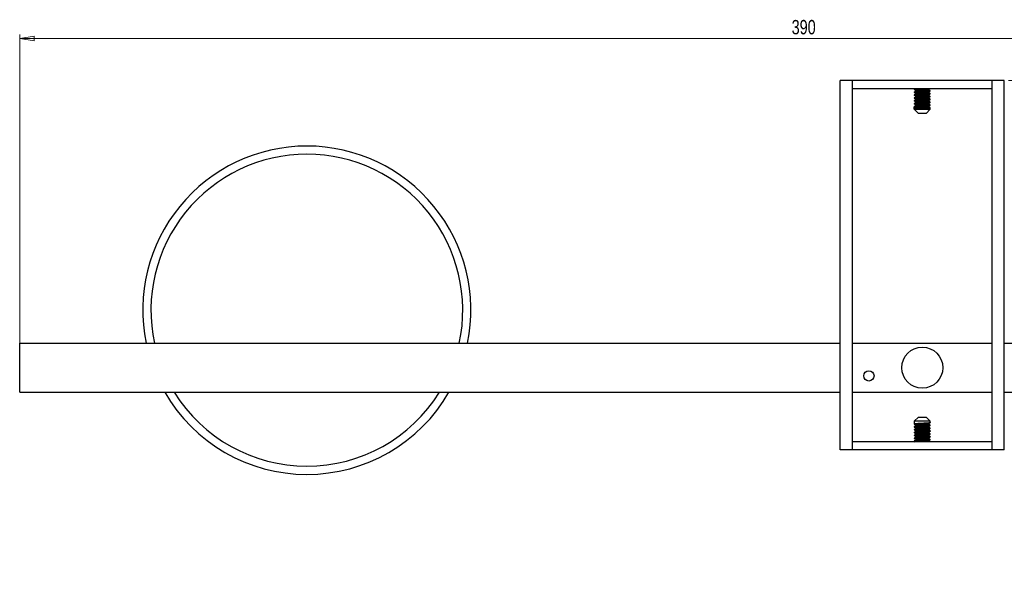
# Model space of a CAD drawing. Header units: millimetres. Extents: x 294 to 1094, y 402 to 731.
# Tile 7 of 13: x 489 to 729, y 592 to 731. Entities that reach past the tile are written whole.
import ezdxf

# ---------------------------------------------------------------- set-up
doc = ezdxf.new("R2010")
doc.units = ezdxf.units.MM
doc.styles.add('SLDTEXTSTYLE0', font='TXT', dxfattribs={"width": 0.75})
doc.dimstyles.new('SLDDIMSTYLE0', dxfattribs={"dimtxt": 3.5, "dimasz": 3.556, "dimexe": 0, "dimexo": 0.0625, "dimgap": 0.875, "dimtad": 1, "dimdec": 0, "dimrnd": 1e-09, "dimzin": 12, "dimdsep": 46, "dimtxsty": 'SLDTEXTSTYLE0', "dimblk1": 'CLOSED', "dimblk2": 'CLOSED', "dimsah": 1, "dimcen": 0.09, "dimadec": 0, "dimazin": 3, "dimtfac": 1, "dimtdec": 0, "dimtofl": 0, "dimtmove": 0, "dimatfit": 3, "dimldrblk": 'CLOSED', "dimfxl": 0, "dimfrac": 2, "dimtolj": 1, "dimtzin": 12, "dimarcsym": 0})
doc.dimstyles.new('SLDDIMSTYLE1', dxfattribs={"dimtxt": 3.5, "dimasz": 3.556, "dimexe": 0, "dimexo": 0.0625, "dimgap": 0.875, "dimtad": 1, "dimdec": 0, "dimrnd": 1e-09, "dimzin": 12, "dimdsep": 46, "dimtxsty": 'SLDTEXTSTYLE0', "dimblk1": 'CLOSED', "dimblk2": 'CLOSED', "dimsah": 1, "dimcen": 0.09, "dimadec": 0, "dimazin": 3, "dimtfac": 1, "dimtofl": 0, "dimtmove": 0, "dimatfit": 3, "dimldrblk": 'CLOSED', "dimfxl": 0, "dimfrac": 2, "dimtolj": 1, "dimtzin": 12, "dimarcsym": 0})

# ---------------------------------------------------------------- blocks, each defined once
blk = doc.blocks.new('_Closed')
at = {"color": 0, "linetype": 'ByBlock', "lineweight": -2}
for p, q in [((-1, 0.166667), (0, 0)), ((-1, 0.166667), (-1, -0.166667)), ((0, 0), (-1, -0.166667)), ((0, 0), (-1, 0))]:
    blk.add_line(p, q, dxfattribs=at)
blk = doc.blocks.new('_D_1')
at = {"color": 7, "linetype": 'Continuous', "lineweight": 0}
for p, q in [((729.68, 716.29), (889.68, 716.29)), ((888.68, 592.34), (888.68, 716.29)), ((809.68, 592.34), (889.68, 592.34))]:
    blk.add_line(p, q, dxfattribs=at)
at = {"color": 7, "linetype": 'Continuous', "lineweight": 18, "xscale": 3.556, "yscale": 3.556}
for p, rotation in [((888.68, 716.29), 90.0000000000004), ((888.68, 592.34), 270.0000000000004)]:
    blk.add_blockref('_Closed', p, dxfattribs=dict(at, rotation=rotation))
at = {"color": 7, "linetype": 'Continuous', "lineweight": 18, "insert": (884.17, 667.11), "char_height": 3.5, "attachment_point": 1, "rotation": 90, "style": 'SLDTEXTSTYLE0'}
blk.add_mtext('124', dxfattribs=at)
blk = doc.blocks.new('_D_2')
at = {"color": 7, "linetype": 'Continuous', "lineweight": 0}
for p, q in [((488.68, 652.34), (488.68, 727.55)), ((878.68, 653.34), (878.68, 727.55)), ((488.68, 726.55), (878.68, 726.55))]:
    blk.add_line(p, q, dxfattribs=at)
at = {"color": 7, "linetype": 'Continuous', "lineweight": 18, "xscale": 3.556, "yscale": 3.556, "rotation": 180.0000000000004}
blk.add_blockref('_Closed', (488.68, 726.55, 13.77), dxfattribs=at)
at = {"color": 7, "linetype": 'Continuous', "lineweight": 18, "xscale": 3.556, "yscale": 3.556}
blk.add_blockref('_Closed', (878.68, 726.55, 13.77), dxfattribs=at)
at = {"color": 7, "linetype": 'Continuous', "lineweight": 18, "insert": (676.85, 731.06), "char_height": 3.5, "attachment_point": 1, "style": 'SLDTEXTSTYLE0'}
blk.add_mtext('390', dxfattribs=at)

msp = doc.modelspace()

# ---------------------------------------------------------------- linework, layer by layer
at = {"color": 7, "linetype": 'Continuous', "lineweight": 25}
for p, q in [((691.68, 716.29), (688.68, 716.29)), ((688.68, 626.29), (688.68, 716.29)), ((691.68, 714.29), (691.68, 716.29)), ((725.68, 716.29), (691.68, 716.29)), ((691.68, 626.29), (691.68, 716.29)), ((710.25, 716.29), (710.25, 716.33)), ((725.68, 714.29), (725.68, 716.29)), ((728.68, 716.29), (725.68, 716.29)), ((725.68, 626.29), (725.68, 716.29)), ((728.68, 626.29), (728.68, 716.29)), ((725.68, 714.29), (691.68, 714.29)), ((706.73, 714.19), (706.76, 714.2)), ((706.73, 714.19), (706.73, 714.1)), ((706.73, 713.49), (706.73, 713.4)), ((706.89, 714.29), (706.74, 714.2)), ((708.68, 714.28), (708.89, 714.29)), ((710.24, 714.22), (710.36, 714.29)), ((710.63, 713.75), (710.63, 713.84)), ((710.63, 713.05), (710.63, 713.14)), ((706.73, 712.79), (706.73, 712.7)), ((706.73, 712.09), (706.73, 712)), ((706.73, 711.39), (706.73, 711.3)), ((706.73, 710.69), (706.73, 710.6)), ((710.63, 712.35), (710.63, 712.44)), ((710.63, 711.65), (710.63, 711.74)), ((710.63, 710.95), (710.63, 711.04)), ((706.73, 709.99), (706.73, 709.9)), ((706.73, 709.9), (707.11, 709.68)), ((706.73, 709.29), (706.73, 709.9)), ((707.11, 709.51), (706.73, 709.29)), ((706.73, 709.29), (707.73, 708.29)), ((706.73, 709.29), (710.63, 709.29)), ((707.11, 709.68), (707.11, 709.51)), ((709.63, 708.29), (707.73, 708.29)), ((709.63, 708.29), (710.63, 709.29)), ((710.25, 709.86), (710.25, 710.03)), ((710.63, 710.25), (710.63, 710.34)), ((710.63, 709.29), (710.63, 709.64)), ((488.68, 640.34), (488.68, 652.34)), ((488.68, 652.34), (688.68, 652.34)), ((691.68, 652.34), (725.68, 652.34)), ((728.68, 652.34), (878.68, 652.34)), ((488.68, 640.34), (688.68, 640.34)), ((691.68, 640.34), (725.68, 640.34)), ((728.68, 640.34), (878.68, 640.34)), ((707.73, 634.29), (706.73, 633.29)), ((707.73, 634.29), (708.68, 634.29)), ((708.68, 634.29), (709.63, 634.29)), ((710.63, 633.29), (709.63, 634.29)), ((706.73, 633.29), (706.73, 632.68)), ((710.63, 633.29), (706.73, 633.29)), ((706.73, 632.68), (706.73, 632.59)), ((706.73, 631.98), (706.73, 631.89)), ((706.73, 631.28), (706.73, 631.19)), ((710.25, 632.55), (710.25, 632.71)), ((710.63, 632.94), (710.63, 633.29)), ((710.63, 632.24), (710.63, 632.33)), ((710.63, 631.54), (710.63, 631.63)), ((706.73, 630.58), (706.73, 630.49)), ((706.73, 629.88), (706.73, 629.79)), ((706.73, 629.18), (706.73, 629.09)), ((710.63, 630.84), (710.63, 630.93)), ((710.63, 630.14), (710.63, 630.23)), ((710.63, 629.44), (710.63, 629.53)), ((710.63, 628.74), (710.63, 628.83)), ((691.68, 626.29), (691.68, 628.29)), ((725.68, 628.29), (691.68, 628.29)), ((706.73, 628.48), (706.73, 628.39)), ((706.74, 628.38), (706.89, 628.29)), ((710.36, 628.29), (710.25, 628.35)), ((725.68, 626.29), (725.68, 628.29)), ((691.68, 626.29), (688.68, 626.29)), ((725.68, 626.29), (691.68, 626.29)), ((710.25, 626.25), (710.25, 626.29)), ((728.68, 626.29), (725.68, 626.29))]:
    msp.add_line(p, q, dxfattribs=at)
for centre, radius in [((708.68, 646.34), 5), ((695.68, 644.34), 1.25)]:
    msp.add_circle(centre, radius, dxfattribs=at)
for start, end in [(90, 191.537), (348.463, 90), (210, 330)]:
    msp.add_arc((558.68, 660.34), 40, start, end, dxfattribs=at)
at = {"color": 8, "linetype": 'Continuous', "lineweight": 25}
for start, end in [(90, 192.1532), (347.8468, 90), (211.7569, 328.2431)]:
    msp.add_arc((558.68, 660.34), 38, start, end, dxfattribs=at)
at = {"color": 7, "linetype": 'Continuous', "lineweight": 25}
for points, knots in [([(706.92, 714.05), (706.9, 714.06), (706.75, 714.07), (706.7, 714.1), (706.83, 714.14), (707.26, 714.19), (707.78, 714.22), (708.26, 714.25), (708.52, 714.27), (708.68, 714.28)], [0, 0, 0, 0, 0.019281, 0.214102, 0.408923, 0.608867, 0.800891, 0.873378, 1, 1, 1, 1]), ([(706.92, 713.35), (706.9, 713.36), (706.75, 713.37), (706.7, 713.4), (706.83, 713.44), (707.26, 713.49), (707.78, 713.52), (708.26, 713.55), (708.52, 713.57), (708.68, 713.58)], [0, 0, 0, 0, 0.019259, 0.214085, 0.40891, 0.608858, 0.800886, 0.873375, 1, 1, 1, 1]), ([(706.92, 712.65), (706.9, 712.66), (706.75, 712.67), (706.7, 712.7), (706.83, 712.74), (707.26, 712.79), (707.78, 712.82), (708.26, 712.85), (708.52, 712.87), (708.68, 712.88)], [0, 0, 0, 0, 0.019237, 0.214067, 0.408897, 0.608849, 0.800882, 0.873372, 1, 1, 1, 1]), ([(706.73, 713.49), (706.76, 713.5), (706.82, 713.53), (707.2, 713.57), (707.59, 713.6), (708.04, 713.63), (708.42, 713.65), (708.68, 713.66)], [0, 0, 0, 0, 0.247901, 0.50232, 0.626422, 0.747791, 1, 1, 1, 1]), ([(706.73, 712.79), (706.76, 712.8), (706.82, 712.83), (707.2, 712.87), (707.59, 712.9), (708.04, 712.93), (708.42, 712.95), (708.68, 712.96)], [0, 0, 0, 0, 0.247901, 0.50232, 0.626422, 0.747791, 1, 1, 1, 1]), ([(707.12, 713.72), (707.06, 713.69), (706.93, 713.61), (706.81, 713.54), (706.74, 713.5)], [0, 0, 0, 0, 0.499789, 1, 1, 1, 1]), ([(707.12, 713.02), (707.05, 712.98), (706.93, 712.91), (706.8, 712.84), (706.74, 712.8)], [0, 0, 0, 0, 0.4997283, 1, 1, 1, 1]), ([(706.9, 714.05), (706.96, 714.02), (707.09, 713.94), (707.2, 713.87), (707.26, 713.84)], [0, 0, 0, 0, 0.501353, 1, 1, 1, 1]), ([(706.9, 713.35), (706.96, 713.32), (707.08, 713.24), (707.2, 713.17), (707.26, 713.14)], [0, 0, 0, 0, 0.501084, 1, 1, 1, 1]), ([(707.11, 713.88), (707.11, 713.85), (707.11, 713.8), (707.11, 713.74), (707.11, 713.71)], [0, 0, 0, 0, 0.520181, 1, 1, 1, 1]), ([(707.11, 713.18), (707.11, 713.15), (707.11, 713.1), (707.11, 713.04), (707.11, 713.01)], [0, 0, 0, 0, 0.520132, 1, 1, 1, 1]), ([(707.13, 713.88), (707.13, 713.89), (707.11, 713.91), (707.29, 713.94), (707.64, 713.98), (708.13, 714.02), (708.68, 714.06), (709.23, 714.1), (709.71, 714.13), (710.06, 714.18), (710.23, 714.21), (710.23, 714.22), (710.23, 714.22)], [0, 0, 0, 0, 0.0535901, 0.1709295, 0.2884058, 0.4013807, 0.51877, 0.6361986, 0.7491725, 0.8666105, 0.9839901, 1, 1, 1, 1]), ([(707.13, 713.18), (707.12, 713.19), (707.1, 713.2), (707.27, 713.24), (707.61, 713.28), (708.08, 713.31), (708.63, 713.35), (709.18, 713.4), (709.68, 713.43), (710.04, 713.47), (710.23, 713.5), (710.22, 713.52), (710.22, 713.52)], [0, 0, 0, 0, 0.044466, 0.161435, 0.279126, 0.392116, 0.509142, 0.626793, 0.739767, 0.85685, 0.974459, 1, 1, 1, 1]), ([(707.12, 713.02), (707.12, 713.02), (707.11, 713.03), (707.28, 713.06), (707.61, 713.1), (708.09, 713.14), (708.63, 713.18), (709.18, 713.22), (709.68, 713.26), (710.04, 713.3), (710.24, 713.33), (710.23, 713.35), (710.23, 713.36)], [0, 0, 0, 0, 0.007402, 0.124224, 0.241768, 0.354616, 0.471495, 0.588999, 0.701831, 0.818766, 0.936228, 1, 1, 1, 1]), ([(707.13, 712.48), (707.12, 712.49), (707.1, 712.5), (707.25, 712.53), (707.57, 712.58), (708.04, 712.61), (708.59, 712.65), (709.14, 712.69), (709.64, 712.73), (710.02, 712.77), (710.22, 712.8), (710.22, 712.82), (710.22, 712.82)], [0, 0, 0, 0, 0.035406, 0.15196, 0.269819, 0.382912, 0.49953, 0.617356, 0.730418, 0.8471, 0.964892, 1, 1, 1, 1]), ([(707.13, 713.72), (707.13, 713.72), (707.13, 713.74), (707.3, 713.77), (707.64, 713.81), (708.13, 713.84), (708.68, 713.88), (709.23, 713.92), (709.71, 713.96), (710.06, 714), (710.25, 714.03), (710.23, 714.05), (710.23, 714.06)], [0, 0, 0, 0, 0.00837, 0.126475, 0.244717, 0.358429, 0.476584, 0.594778, 0.708489, 0.826693, 0.944837, 1, 1, 1, 1]), ([(708.68, 713.66), (708.84, 713.67), (709.1, 713.69), (709.58, 713.72), (710.1, 713.75), (710.51, 713.8), (710.68, 713.83), (710.61, 713.85), (710.59, 713.85)], [0, 0, 0, 0, 0.150902, 0.237289, 0.466135, 0.704418, 0.936597, 1, 1, 1, 1]), ([(708.68, 713.58), (708.94, 713.59), (709.32, 713.62), (709.77, 713.64), (710.16, 713.67), (710.54, 713.71), (710.6, 713.74), (710.63, 713.75)], [0, 0, 0, 0, 0.252209, 0.373578, 0.49768, 0.752099, 1, 1, 1, 1]), ([(708.68, 712.96), (708.84, 712.97), (709.1, 712.99), (709.58, 713.02), (710.1, 713.05), (710.51, 713.1), (710.68, 713.13), (710.61, 713.15), (710.59, 713.15)], [0, 0, 0, 0, 0.151429, 0.238118, 0.467763, 0.706878, 0.939868, 1, 1, 1, 1]), ([(708.68, 712.88), (708.94, 712.89), (709.32, 712.92), (709.77, 712.94), (710.16, 712.97), (710.54, 713.01), (710.6, 713.04), (710.63, 713.05)], [0, 0, 0, 0, 0.252209, 0.373578, 0.49768, 0.752099, 1, 1, 1, 1]), ([(710.24, 713.52), (710.3, 713.56), (710.43, 713.63), (710.56, 713.71), (710.62, 713.74)], [0, 0, 0, 0, 0.497641, 1, 1, 1, 1]), ([(710.24, 712.82), (710.3, 712.86), (710.43, 712.93), (710.56, 713.01), (710.62, 713.04)], [0, 0, 0, 0, 0.498076, 1, 1, 1, 1]), ([(710.25, 714.06), (710.25, 714.09), (710.25, 714.14), (710.25, 714.2), (710.25, 714.23)], [0, 0, 0, 0, 0.51454, 1, 1, 1, 1]), ([(710.62, 713.85), (710.56, 713.89), (710.43, 713.96), (710.31, 714.03), (710.25, 714.06)], [0, 0, 0, 0, 0.516556, 1, 1, 1, 1]), ([(710.25, 713.36), (710.25, 713.39), (710.25, 713.44), (710.25, 713.5), (710.25, 713.53)], [0, 0, 0, 0, 0.515045, 1, 1, 1, 1]), ([(710.62, 713.15), (710.56, 713.19), (710.43, 713.26), (710.31, 713.33), (710.25, 713.36)], [0, 0, 0, 0, 0.516105, 1, 1, 1, 1]), ([(710.25, 712.66), (710.25, 712.69), (710.25, 712.74), (710.25, 712.8), (710.25, 712.83)], [0, 0, 0, 0, 0.515553, 1, 1, 1, 1]), ([(706.92, 711.95), (706.9, 711.96), (706.75, 711.97), (706.7, 712), (706.83, 712.04), (707.26, 712.09), (707.78, 712.12), (708.26, 712.15), (708.52, 712.17), (708.68, 712.18)], [0, 0, 0, 0, 0.019215, 0.214049, 0.408884, 0.60884, 0.800877, 0.873369, 1, 1, 1, 1]), ([(706.92, 711.25), (706.9, 711.26), (706.75, 711.27), (706.7, 711.3), (706.83, 711.34), (707.26, 711.39), (707.78, 711.42), (708.26, 711.45), (708.52, 711.47), (708.68, 711.48)], [0, 0, 0, 0, 0.019193, 0.214032, 0.408871, 0.608832, 0.800873, 0.873367, 1, 1, 1, 1]), ([(706.92, 710.55), (706.9, 710.56), (706.75, 710.57), (706.7, 710.6), (706.83, 710.64), (707.26, 710.69), (707.78, 710.72), (708.26, 710.75), (708.52, 710.77), (708.68, 710.78)], [0, 0, 0, 0, 0.0191715, 0.2140144, 0.4088573, 0.6088229, 0.8008684, 0.8733638, 1, 1, 1, 1]), ([(706.73, 712.09), (706.76, 712.1), (706.82, 712.13), (707.2, 712.17), (707.59, 712.2), (708.04, 712.23), (708.42, 712.25), (708.68, 712.26)], [0, 0, 0, 0, 0.247901, 0.50232, 0.626422, 0.747791, 1, 1, 1, 1]), ([(706.73, 711.39), (706.76, 711.4), (706.82, 711.43), (707.2, 711.47), (707.59, 711.5), (708.04, 711.53), (708.42, 711.55), (708.68, 711.56)], [0, 0, 0, 0, 0.247901, 0.50232, 0.626422, 0.747791, 1, 1, 1, 1]), ([(706.73, 710.69), (706.76, 710.7), (706.82, 710.73), (707.2, 710.77), (707.59, 710.8), (708.04, 710.83), (708.42, 710.85), (708.68, 710.86)], [0, 0, 0, 0, 0.247901, 0.50232, 0.626422, 0.747791, 1, 1, 1, 1]), ([(707.12, 712.32), (707.05, 712.28), (706.93, 712.21), (706.8, 712.14), (706.74, 712.1)], [0, 0, 0, 0, 0.49983, 1, 1, 1, 1]), ([(707.12, 711.62), (707.06, 711.59), (706.93, 711.51), (706.8, 711.44), (706.74, 711.4)], [0, 0, 0, 0, 0.499773, 1, 1, 1, 1]), ([(707.12, 710.92), (707.05, 710.88), (706.93, 710.81), (706.8, 710.73), (706.74, 710.7)], [0, 0, 0, 0, 0.499736, 1, 1, 1, 1]), ([(706.9, 712.65), (706.96, 712.62), (707.08, 712.54), (707.2, 712.47), (707.26, 712.44)], [0, 0, 0, 0, 0.500818, 1, 1, 1, 1]), ([(706.9, 711.95), (706.96, 711.92), (707.08, 711.84), (707.2, 711.77), (707.26, 711.74)], [0, 0, 0, 0, 0.500554, 1, 1, 1, 1]), ([(706.9, 711.25), (706.96, 711.22), (707.08, 711.14), (707.2, 711.07), (707.26, 711.04)], [0, 0, 0, 0, 0.500294, 1, 1, 1, 1]), ([(706.9, 710.55), (706.96, 710.52), (707.08, 710.45), (707.2, 710.37), (707.26, 710.34)], [0, 0, 0, 0, 0.5000355, 1, 1, 1, 1]), ([(707.11, 710.38), (707.11, 710.38), (707.08, 710.4), (707.2, 710.42), (707.48, 710.47), (707.92, 710.5), (708.45, 710.54), (709.01, 710.58), (709.53, 710.62), (709.94, 710.66), (710.19, 710.69), (710.21, 710.71), (710.22, 710.72)], [0, 0, 0, 0, 0.008707, 0.123743, 0.241807, 0.355719, 0.470841, 0.588895, 0.702733, 0.817939, 0.935983, 1, 1, 1, 1]), ([(707.12, 711.08), (707.12, 711.08), (707.09, 711.1), (707.22, 711.13), (707.51, 711.17), (707.96, 711.21), (708.5, 711.24), (709.06, 711.29), (709.57, 711.32), (709.97, 711.36), (710.2, 711.4), (710.21, 711.42), (710.22, 711.42)], [0, 0, 0, 0, 0.017517, 0.133104, 0.251151, 0.364707, 0.480373, 0.598403, 0.711898, 0.827642, 0.945654, 1, 1, 1, 1]), ([(707.11, 712.48), (707.11, 712.45), (707.11, 712.4), (707.11, 712.34), (707.11, 712.31)], [0, 0, 0, 0, 0.519572, 1, 1, 1, 1]), ([(707.12, 711.78), (707.12, 711.79), (707.09, 711.8), (707.23, 711.83), (707.54, 711.87), (708, 711.91), (708.54, 711.95), (709.1, 711.99), (709.61, 712.03), (709.99, 712.07), (710.21, 712.1), (710.22, 712.12), (710.22, 712.12)], [0, 0, 0, 0, 0.02642, 0.142513, 0.260491, 0.373773, 0.489938, 0.607891, 0.721128, 0.837363, 0.95529, 1, 1, 1, 1]), ([(707.11, 711.78), (707.11, 711.75), (707.11, 711.7), (707.11, 711.64), (707.11, 711.61)], [0, 0, 0, 0, 0.518865, 1, 1, 1, 1]), ([(707.11, 711.08), (707.11, 711.05), (707.11, 711), (707.11, 710.94), (707.11, 710.91)], [0, 0, 0, 0, 0.518452, 1, 1, 1, 1]), ([(707.12, 712.32), (707.16, 712.33), (707.23, 712.36), (707.58, 712.4), (708.04, 712.44), (708.59, 712.48), (709.14, 712.52), (709.64, 712.55), (710.02, 712.59), (710.23, 712.63), (710.23, 712.65), (710.23, 712.66)], [0, 0, 0, 0, 0.11595, 0.233536, 0.346368, 0.462717, 0.580272, 0.693073, 0.809485, 0.927006, 1, 1, 1, 1]), ([(707.13, 711.62), (707.16, 711.63), (707.23, 711.66), (707.55, 711.7), (708, 711.73), (708.54, 711.77), (709.1, 711.81), (709.61, 711.85), (710, 711.89), (710.22, 711.93), (710.23, 711.95), (710.23, 711.96)], [0, 0, 0, 0, 0.102697, 0.220943, 0.334482, 0.450911, 0.569132, 0.682626, 0.799125, 0.91732, 1, 1, 1, 1]), ([(707.13, 710.92), (707.15, 710.93), (707.21, 710.95), (707.52, 710.99), (707.96, 711.03), (708.5, 711.07), (709.06, 711.11), (709.57, 711.15), (709.97, 711.19), (710.22, 711.23), (710.23, 711.25), (710.24, 711.26)], [0, 0, 0, 0, 0.101205, 0.218524, 0.331378, 0.44633, 0.563632, 0.676426, 0.791455, 0.908739, 1, 1, 1, 1]), ([(707.14, 710.22), (707.16, 710.23), (707.2, 710.25), (707.49, 710.29), (707.92, 710.33), (708.45, 710.37), (709.01, 710.41), (709.53, 710.45), (709.95, 710.48), (710.2, 710.53), (710.29, 710.55), (710.24, 710.57), (710.23, 710.57)], [0, 0, 0, 0, 0.083522, 0.198236, 0.308916, 0.420772, 0.535477, 0.646084, 0.758021, 0.872717, 0.983254, 1, 1, 1, 1]), ([(708.68, 712.26), (708.84, 712.27), (709.1, 712.29), (709.58, 712.32), (710.1, 712.35), (710.51, 712.4), (710.68, 712.43), (710.61, 712.45), (710.6, 712.45)], [0, 0, 0, 0, 0.153395, 0.241209, 0.473835, 0.716054, 0.952068, 1, 1, 1, 1]), ([(708.68, 712.18), (708.94, 712.19), (709.32, 712.22), (709.77, 712.24), (710.16, 712.27), (710.54, 712.31), (710.6, 712.34), (710.63, 712.35)], [0, 0, 0, 0, 0.252209, 0.373578, 0.49768, 0.752099, 1, 1, 1, 1]), ([(708.68, 711.56), (708.84, 711.57), (709.1, 711.59), (709.58, 711.62), (710.1, 711.65), (710.51, 711.7), (710.68, 711.73), (710.6, 711.75), (710.59, 711.75)], [0, 0, 0, 0, 0.150142, 0.236093, 0.463785, 0.700868, 0.931876, 1, 1, 1, 1]), ([(708.68, 711.48), (708.94, 711.49), (709.32, 711.52), (709.77, 711.54), (710.16, 711.57), (710.54, 711.61), (710.6, 711.64), (710.63, 711.65)], [0, 0, 0, 0, 0.252209, 0.373578, 0.49768, 0.752099, 1, 1, 1, 1]), ([(708.68, 710.86), (708.84, 710.87), (709.1, 710.89), (709.58, 710.92), (710.1, 710.95), (710.51, 711), (710.68, 711.03), (710.61, 711.05), (710.59, 711.05)], [0, 0, 0, 0, 0.151818, 0.23873, 0.468964, 0.708693, 0.942281, 1, 1, 1, 1]), ([(708.68, 710.78), (708.94, 710.79), (709.32, 710.82), (709.77, 710.84), (710.16, 710.87), (710.54, 710.91), (710.6, 710.94), (710.63, 710.95)], [0, 0, 0, 0, 0.252209, 0.373578, 0.49768, 0.752099, 1, 1, 1, 1]), ([(710.24, 712.12), (710.3, 712.16), (710.43, 712.23), (710.56, 712.31), (710.62, 712.34)], [0, 0, 0, 0, 0.498508, 1, 1, 1, 1]), ([(710.24, 711.42), (710.3, 711.46), (710.43, 711.53), (710.56, 711.61), (710.62, 711.64)], [0, 0, 0, 0, 0.498939, 1, 1, 1, 1]), ([(710.24, 710.72), (710.3, 710.76), (710.43, 710.83), (710.56, 710.91), (710.62, 710.94)], [0, 0, 0, 0, 0.4993664, 1, 1, 1, 1]), ([(710.62, 712.45), (710.56, 712.48), (710.44, 712.56), (710.31, 712.63), (710.25, 712.66)], [0, 0, 0, 0, 0.511048, 1, 1, 1, 1]), ([(710.25, 711.96), (710.25, 711.99), (710.25, 712.04), (710.25, 712.1), (710.25, 712.13)], [0, 0, 0, 0, 0.516063, 1, 1, 1, 1]), ([(710.62, 711.75), (710.55, 711.79), (710.43, 711.86), (710.31, 711.93), (710.25, 711.96)], [0, 0, 0, 0, 0.519413, 1, 1, 1, 1]), ([(710.25, 711.26), (710.25, 711.29), (710.25, 711.34), (710.25, 711.4), (710.25, 711.43)], [0, 0, 0, 0, 0.516575, 1, 1, 1, 1]), ([(710.62, 711.05), (710.56, 711.09), (710.43, 711.16), (710.31, 711.23), (710.25, 711.26)], [0, 0, 0, 0, 0.515348, 1, 1, 1, 1]), ([(710.25, 710.56), (710.25, 710.59), (710.25, 710.64), (710.25, 710.7), (710.25, 710.73)], [0, 0, 0, 0, 0.517088, 1, 1, 1, 1]), ([(710.62, 710.35), (710.56, 710.38), (710.44, 710.46), (710.31, 710.53), (710.25, 710.56)], [0, 0, 0, 0, 0.511171, 1, 1, 1, 1]), ([(706.73, 709.99), (706.76, 710), (706.82, 710.03), (707.2, 710.07), (707.59, 710.1), (708.04, 710.13), (708.42, 710.15), (708.68, 710.16)], [0, 0, 0, 0, 0.247901, 0.50232, 0.626422, 0.747791, 1, 1, 1, 1]), ([(706.73, 709.9), (706.76, 709.92), (706.82, 709.94), (707.2, 709.98), (707.59, 710.01), (708.04, 710.04), (708.42, 710.06), (708.68, 710.08)], [0, 0, 0, 0, 0.247901, 0.50232, 0.626422, 0.747791, 1, 1, 1, 1]), ([(706.73, 709.29), (706.75, 709.3), (706.79, 709.33), (707.13, 709.37), (707.63, 709.4), (708.18, 709.43), (708.54, 709.46), (708.68, 709.46)], [0, 0, 0, 0, 0.214934, 0.429892, 0.644993, 0.859982, 1, 1, 1, 1]), ([(707.12, 710.22), (707.06, 710.18), (706.93, 710.11), (706.8, 710.04), (706.74, 710)], [0, 0, 0, 0, 0.499845, 1, 1, 1, 1]), ([(707.33, 709.57), (707.28, 709.53), (707.16, 709.46), (707.05, 709.39), (707, 709.35)], [0, 0, 0, 0, 0.499966, 1, 1, 1, 1]), ([(707.11, 710.38), (707.11, 710.35), (707.11, 710.3), (707.11, 710.24), (707.11, 710.21)], [0, 0, 0, 0, 0.518089, 1, 1, 1, 1]), ([(707.11, 709.68), (707.13, 709.7), (707.16, 709.72), (707.46, 709.76), (707.88, 709.8), (708.41, 709.84), (708.97, 709.88), (709.49, 709.92), (709.91, 709.96), (710.18, 709.99), (710.21, 710.01), (710.22, 710.02)], [0, 0, 0, 0, 0.11444, 0.232468, 0.346816, 0.461347, 0.579374, 0.693634, 0.808256, 0.92628, 1, 1, 1, 1]), ([(707.35, 709.57), (707.39, 709.57), (707.51, 709.59), (707.89, 709.63), (708.41, 709.66), (708.97, 709.71), (709.49, 709.74), (709.92, 709.78), (710.2, 709.82), (710.23, 709.85), (710.25, 709.86)], [0, 0, 0, 0, 0.064571, 0.197565, 0.330773, 0.468045, 0.600936, 0.734249, 0.871518, 1, 1, 1, 1]), ([(708.68, 710.16), (708.84, 710.17), (709.1, 710.19), (709.58, 710.22), (710.1, 710.25), (710.51, 710.3), (710.68, 710.33), (710.61, 710.35), (710.6, 710.35)], [0, 0, 0, 0, 0.153179, 0.24087, 0.473169, 0.715047, 0.95073, 1, 1, 1, 1]), ([(708.68, 710.08), (708.94, 710.09), (709.32, 710.12), (709.77, 710.14), (710.16, 710.17), (710.54, 710.21), (710.6, 710.24), (710.63, 710.25)], [0, 0, 0, 0, 0.252209, 0.373578, 0.49768, 0.752099, 1, 1, 1, 1]), ([(708.68, 709.46), (708.84, 709.47), (709.1, 709.49), (709.58, 709.52), (710.1, 709.55), (710.51, 709.6), (710.68, 709.63), (710.6, 709.65), (710.59, 709.65)], [0, 0, 0, 0, 0.150003, 0.235875, 0.463356, 0.700218, 0.931013, 1, 1, 1, 1]), ([(710.24, 710.02), (710.3, 710.06), (710.43, 710.13), (710.56, 710.21), (710.62, 710.24)], [0, 0, 0, 0, 0.499792, 1, 1, 1, 1]), ([(710.62, 709.65), (710.55, 709.69), (710.43, 709.76), (710.31, 709.83), (710.25, 709.86)], [0, 0, 0, 0, 0.520284, 1, 1, 1, 1]), ([(710.63, 632.94), (710.6, 632.93), (710.54, 632.9), (710.16, 632.86), (709.77, 632.83), (709.32, 632.8), (708.77, 632.77), (708.26, 632.74), (707.78, 632.71), (707.26, 632.68), (706.85, 632.63), (706.68, 632.6), (706.75, 632.58), (706.77, 632.58)], [0, 0, 0, 0, 0.119944, 0.243042, 0.303088, 0.361811, 0.483839, 0.561796, 0.606424, 0.724646, 0.847744, 0.967689, 1, 1, 1, 1]), ([(710.63, 632.24), (710.6, 632.23), (710.54, 632.2), (710.16, 632.16), (709.77, 632.13), (709.32, 632.1), (708.77, 632.07), (708.26, 632.04), (707.78, 632.01), (707.26, 631.98), (706.85, 631.93), (706.68, 631.9), (706.75, 631.88), (706.76, 631.88)], [0, 0, 0, 0, 0.120782, 0.244739, 0.305203, 0.364336, 0.487216, 0.565717, 0.610656, 0.729703, 0.85366, 0.974442, 1, 1, 1, 1]), ([(710.63, 631.54), (710.6, 631.53), (710.54, 631.5), (710.16, 631.46), (709.77, 631.43), (709.32, 631.4), (708.77, 631.37), (708.26, 631.34), (707.78, 631.31), (707.26, 631.28), (706.84, 631.23), (706.68, 631.2), (706.75, 631.18), (706.77, 631.18)], [0, 0, 0, 0, 0.119729, 0.242606, 0.302543, 0.361161, 0.48297, 0.560787, 0.605334, 0.723344, 0.846221, 0.96595, 1, 1, 1, 1]), ([(710.59, 632.34), (710.61, 632.33), (710.68, 632.32), (710.51, 632.28), (710.1, 632.24), (709.58, 632.21), (709.1, 632.18), (708.59, 632.15), (708.04, 632.11), (707.59, 632.09), (707.2, 632.06), (706.82, 632.02), (706.76, 631.99), (706.73, 631.98)], [0, 0, 0, 0, 0.0295101, 0.1498018, 0.2732561, 0.3918207, 0.4365777, 0.5147601, 0.6371421, 0.696035, 0.7562541, 0.8797083, 1, 1, 1, 1]), ([(710.59, 631.64), (710.61, 631.63), (710.68, 631.62), (710.51, 631.58), (710.1, 631.54), (709.58, 631.51), (709.1, 631.48), (708.59, 631.45), (708.04, 631.41), (707.59, 631.39), (707.2, 631.36), (706.82, 631.32), (706.76, 631.29), (706.73, 631.28)], [0, 0, 0, 0, 0.029536, 0.149825, 0.273276, 0.391837, 0.436593, 0.514773, 0.637152, 0.696043, 0.756261, 0.879712, 1, 1, 1, 1]), ([(706.74, 632.58), (706.8, 632.54), (706.93, 632.47), (707.05, 632.4), (707.11, 632.36)], [0, 0, 0, 0, 0.51612, 1, 1, 1, 1]), ([(706.74, 631.88), (706.8, 631.84), (706.92, 631.77), (707.05, 631.7), (707.11, 631.66)], [0, 0, 0, 0, 0.5120802, 1, 1, 1, 1]), ([(707.26, 632.24), (707.2, 632.21), (707.08, 632.13), (706.96, 632.06), (706.9, 632.02)], [0, 0, 0, 0, 0.499965, 1, 1, 1, 1]), ([(707.26, 631.54), (707.2, 631.51), (707.08, 631.43), (706.96, 631.36), (706.9, 631.32)], [0, 0, 0, 0, 0.499706, 1, 1, 1, 1]), ([(710.22, 632.71), (710.2, 632.7), (710.16, 632.68), (709.89, 632.64), (709.46, 632.6), (708.93, 632.56), (708.37, 632.52), (707.85, 632.49), (707.43, 632.45), (707.15, 632.41), (707.13, 632.38), (707.11, 632.37)], [0, 0, 0, 0, 0.076745, 0.195499, 0.310297, 0.425811, 0.54456, 0.659276, 0.774879, 0.893621, 1, 1, 1, 1]), ([(707.11, 632.37), (707.11, 632.34), (707.11, 632.28), (707.11, 632.22), (707.11, 632.2)], [0, 0, 0, 0, 0.499504, 1, 1, 1, 1]), ([(707.11, 631.67), (707.11, 631.64), (707.11, 631.58), (707.11, 631.53), (707.11, 631.5)], [0, 0, 0, 0, 0.499009, 1, 1, 1, 1]), ([(710.23, 632.01), (710.21, 632), (710.16, 631.98), (709.86, 631.94), (709.42, 631.9), (708.88, 631.86), (708.32, 631.82), (707.81, 631.78), (707.4, 631.74), (707.15, 631.7), (707.13, 631.68), (707.12, 631.67)], [0, 0, 0, 0, 0.097405, 0.214657, 0.327599, 0.442207, 0.559445, 0.672321, 0.787009, 0.904234, 1, 1, 1, 1]), ([(710.23, 631.31), (710.2, 631.3), (710.14, 631.27), (709.83, 631.23), (709.38, 631.2), (708.84, 631.16), (708.28, 631.12), (707.77, 631.08), (707.38, 631.04), (707.14, 631), (707.13, 630.98), (707.12, 630.97)], [0, 0, 0, 0, 0.101907, 0.219706, 0.332903, 0.448609, 0.566388, 0.679532, 0.795312, 0.913068, 1, 1, 1, 1]), ([(710.25, 632.55), (710.25, 632.55), (710.28, 632.53), (710.16, 632.51), (709.89, 632.46), (709.45, 632.43), (708.93, 632.39), (708.37, 632.35), (707.85, 632.31), (707.46, 632.28), (707.33, 632.25), (707.27, 632.24)], [0, 0, 0, 0, 0.004859, 0.133191, 0.265224, 0.392859, 0.52129, 0.653317, 0.78086, 0.909389, 1, 1, 1, 1]), ([(710.24, 631.85), (710.24, 631.84), (710.27, 631.83), (710.15, 631.8), (709.86, 631.76), (709.42, 631.72), (708.88, 631.69), (708.32, 631.64), (707.81, 631.61), (707.44, 631.57), (707.32, 631.55), (707.27, 631.54)], [0, 0, 0, 0, 0.014657, 0.143641, 0.275695, 0.402896, 0.531972, 0.664011, 0.791137, 0.920303, 1, 1, 1, 1]), ([(710.24, 632.71), (710.3, 632.74), (710.43, 632.82), (710.55, 632.89), (710.62, 632.93)], [0, 0, 0, 0, 0.499792, 1, 1, 1, 1]), ([(710.24, 632.01), (710.31, 632.05), (710.43, 632.12), (710.56, 632.19), (710.62, 632.23)], [0, 0, 0, 0, 0.4997939, 1, 1, 1, 1]), ([(710.24, 631.31), (710.3, 631.35), (710.43, 631.42), (710.56, 631.49), (710.62, 631.53)], [0, 0, 0, 0, 0.499742, 1, 1, 1, 1]), ([(710.62, 632.34), (710.56, 632.37), (710.43, 632.45), (710.31, 632.52), (710.25, 632.55)], [0, 0, 0, 0, 0.5145, 1, 1, 1, 1]), ([(710.25, 631.85), (710.25, 631.87), (710.25, 631.93), (710.25, 631.99), (710.25, 632.01)], [0, 0, 0, 0, 0.517805, 1, 1, 1, 1]), ([(710.62, 631.64), (710.56, 631.67), (710.43, 631.75), (710.31, 631.82), (710.25, 631.85)], [0, 0, 0, 0, 0.514938, 1, 1, 1, 1]), ([(710.25, 631.15), (710.25, 631.18), (710.25, 631.23), (710.25, 631.29), (710.25, 631.31)], [0, 0, 0, 0, 0.518637, 1, 1, 1, 1]), ([(710.63, 630.84), (710.6, 630.83), (710.54, 630.8), (710.16, 630.76), (709.77, 630.73), (709.32, 630.7), (708.77, 630.67), (708.26, 630.64), (707.78, 630.61), (707.26, 630.58), (706.85, 630.53), (706.68, 630.5), (706.75, 630.48), (706.76, 630.48)], [0, 0, 0, 0, 0.12046, 0.244088, 0.304391, 0.363367, 0.48592, 0.564212, 0.609032, 0.727763, 0.85139, 0.971851, 1, 1, 1, 1]), ([(710.63, 630.14), (710.6, 630.13), (710.54, 630.1), (710.16, 630.06), (709.77, 630.03), (709.32, 630), (708.77, 629.97), (708.26, 629.94), (707.78, 629.91), (707.26, 629.88), (706.85, 629.83), (706.68, 629.8), (706.75, 629.78), (706.76, 629.78)], [0, 0, 0, 0, 0.120546, 0.244261, 0.304607, 0.363624, 0.486264, 0.564612, 0.609463, 0.728278, 0.851993, 0.972539, 1, 1, 1, 1]), ([(710.63, 629.44), (710.6, 629.43), (710.54, 629.4), (710.16, 629.36), (709.77, 629.33), (709.32, 629.3), (708.77, 629.27), (708.26, 629.24), (707.78, 629.21), (707.26, 629.18), (706.84, 629.13), (706.68, 629.1), (706.76, 629.08), (706.77, 629.08)], [0, 0, 0, 0, 0.1195304, 0.2422033, 0.3020412, 0.3605615, 0.4821689, 0.5598565, 0.6043303, 0.7221445, 0.8448174, 0.9643478, 1, 1, 1, 1]), ([(710.59, 630.94), (710.61, 630.93), (710.68, 630.92), (710.51, 630.88), (710.1, 630.84), (709.58, 630.81), (709.1, 630.78), (708.59, 630.75), (708.04, 630.71), (707.59, 630.69), (707.2, 630.66), (706.82, 630.62), (706.76, 630.59), (706.73, 630.58)], [0, 0, 0, 0, 0.029563, 0.149848, 0.273296, 0.391854, 0.436608, 0.514786, 0.637162, 0.696052, 0.756267, 0.879715, 1, 1, 1, 1]), ([(710.59, 630.24), (710.61, 630.23), (710.68, 630.22), (710.51, 630.18), (710.1, 630.14), (709.58, 630.11), (709.1, 630.08), (708.59, 630.05), (708.04, 630.01), (707.59, 629.99), (707.2, 629.96), (706.82, 629.92), (706.76, 629.89), (706.73, 629.88)], [0, 0, 0, 0, 0.0295892, 0.1498711, 0.2733153, 0.3918702, 0.4366236, 0.5147996, 0.6371716, 0.6960598, 0.7562739, 0.8797181, 1, 1, 1, 1]), ([(710.59, 629.54), (710.61, 629.53), (710.68, 629.52), (710.51, 629.48), (710.1, 629.44), (709.58, 629.41), (709.1, 629.38), (708.59, 629.35), (708.04, 629.31), (707.59, 629.29), (707.2, 629.26), (706.82, 629.22), (706.76, 629.19), (706.73, 629.18)], [0, 0, 0, 0, 0.0296156, 0.1498942, 0.2733351, 0.3918868, 0.4366389, 0.5148128, 0.6371815, 0.6960681, 0.7562806, 0.8797214, 1, 1, 1, 1]), ([(710.59, 628.84), (710.61, 628.83), (710.68, 628.82), (710.51, 628.78), (710.1, 628.74), (709.58, 628.71), (709.1, 628.68), (708.59, 628.65), (708.04, 628.61), (707.59, 628.59), (707.2, 628.56), (706.82, 628.52), (706.76, 628.49), (706.73, 628.48)], [0, 0, 0, 0, 0.029642, 0.149917, 0.273355, 0.391903, 0.436654, 0.514826, 0.637191, 0.696076, 0.756287, 0.879725, 1, 1, 1, 1]), ([(706.74, 631.18), (706.8, 631.14), (706.93, 631.07), (707.05, 631), (707.11, 630.96)], [0, 0, 0, 0, 0.5188897, 1, 1, 1, 1]), ([(706.74, 630.48), (706.8, 630.44), (706.92, 630.37), (707.05, 630.3), (707.11, 630.26)], [0, 0, 0, 0, 0.5128492, 1, 1, 1, 1]), ([(706.74, 629.78), (706.8, 629.74), (706.92, 629.67), (707.05, 629.6), (707.11, 629.56)], [0, 0, 0, 0, 0.513641, 1, 1, 1, 1]), ([(706.74, 629.08), (706.81, 629.04), (706.93, 628.97), (707.05, 628.9), (707.11, 628.86)], [0, 0, 0, 0, 0.5202458, 1, 1, 1, 1]), ([(707.26, 630.84), (707.2, 630.81), (707.08, 630.73), (706.96, 630.66), (706.9, 630.62)], [0, 0, 0, 0, 0.499446, 1, 1, 1, 1]), ([(707.26, 630.14), (707.2, 630.11), (707.08, 630.03), (706.96, 629.96), (706.9, 629.92)], [0, 0, 0, 0, 0.499182, 1, 1, 1, 1]), ([(707.26, 629.44), (707.2, 629.41), (707.08, 629.33), (706.96, 629.26), (706.9, 629.22)], [0, 0, 0, 0, 0.498916, 1, 1, 1, 1]), ([(707.11, 630.97), (707.11, 630.94), (707.11, 630.88), (707.11, 630.83), (707.11, 630.8)], [0, 0, 0, 0, 0.498514, 1, 1, 1, 1]), ([(707.11, 630.27), (707.11, 630.24), (707.11, 630.18), (707.11, 630.13), (707.11, 630.1)], [0, 0, 0, 0, 0.498021, 1, 1, 1, 1]), ([(707.11, 629.57), (707.11, 629.54), (707.11, 629.48), (707.11, 629.43), (707.11, 629.4)], [0, 0, 0, 0, 0.497531, 1, 1, 1, 1]), ([(707.11, 628.87), (707.11, 628.84), (707.11, 628.78), (707.11, 628.73), (707.11, 628.7)], [0, 0, 0, 0, 0.497044, 1, 1, 1, 1]), ([(710.23, 629.21), (710.23, 629.21), (710.24, 629.19), (710.07, 629.16), (709.74, 629.12), (709.25, 629.09), (708.7, 629.05), (708.15, 629.01), (707.66, 628.97), (707.3, 628.93), (707.12, 628.9), (707.13, 628.88), (707.13, 628.87)], [0, 0, 0, 0, 0.008661, 0.126056, 0.243882, 0.357081, 0.47453, 0.592312, 0.705503, 0.823005, 0.940741, 1, 1, 1, 1]), ([(710.23, 630.61), (710.2, 630.6), (710.13, 630.57), (709.8, 630.53), (709.34, 630.49), (708.79, 630.45), (708.24, 630.41), (707.73, 630.38), (707.35, 630.34), (707.13, 630.3), (707.13, 630.28), (707.13, 630.27)], [0, 0, 0, 0, 0.106915, 0.225166, 0.338655, 0.455374, 0.573596, 0.687047, 0.803834, 0.922026, 1, 1, 1, 1]), ([(710.24, 629.91), (710.2, 629.89), (710.11, 629.87), (709.76, 629.83), (709.3, 629.79), (708.75, 629.75), (708.2, 629.71), (707.7, 629.67), (707.33, 629.63), (707.12, 629.6), (707.13, 629.58), (707.13, 629.57)], [0, 0, 0, 0, 0.116979, 0.234973, 0.348208, 0.465248, 0.583206, 0.696418, 0.813518, 0.931438, 1, 1, 1, 1]), ([(710.23, 629.05), (710.23, 629.04), (710.25, 629.02), (710.08, 628.99), (709.73, 628.95), (709.25, 628.91), (708.71, 628.87), (708.15, 628.83), (707.67, 628.8), (707.37, 628.77), (707.29, 628.75), (707.27, 628.74)], [0, 0, 0, 0, 0.054851, 0.185933, 0.317497, 0.443893, 0.575035, 0.706549, 0.832936, 0.964137, 1, 1, 1, 1]), ([(710.24, 631.15), (710.24, 631.14), (710.27, 631.13), (710.13, 631.1), (709.83, 631.06), (709.38, 631.02), (708.84, 630.98), (708.28, 630.94), (707.78, 630.9), (707.42, 630.87), (707.31, 630.85), (707.28, 630.84)], [0, 0, 0, 0, 0.024567, 0.154151, 0.286166, 0.413024, 0.542693, 0.674685, 0.801484, 0.931235, 1, 1, 1, 1]), ([(710.23, 630.45), (710.24, 630.44), (710.26, 630.43), (710.12, 630.4), (709.8, 630.35), (709.34, 630.32), (708.79, 630.28), (708.24, 630.24), (707.74, 630.2), (707.4, 630.17), (707.31, 630.15), (707.28, 630.14)], [0, 0, 0, 0, 0.034576, 0.16471, 0.296629, 0.423237, 0.553447, 0.685335, 0.8119, 0.942185, 1, 1, 1, 1]), ([(710.23, 629.75), (710.24, 629.74), (710.26, 629.73), (710.1, 629.69), (709.77, 629.65), (709.29, 629.62), (708.75, 629.58), (708.19, 629.53), (707.71, 629.5), (707.38, 629.47), (707.3, 629.45), (707.28, 629.44)], [0, 0, 0, 0, 0.0446738, 0.1753059, 0.3070724, 0.4335242, 0.5642245, 0.6959504, 0.8223761, 0.9531433, 1, 1, 1, 1]), ([(710.24, 630.61), (710.3, 630.64), (710.43, 630.72), (710.55, 630.79), (710.62, 630.83)], [0, 0, 0, 0, 0.499816, 1, 1, 1, 1]), ([(710.24, 629.91), (710.31, 629.95), (710.43, 630.02), (710.56, 630.09), (710.62, 630.13)], [0, 0, 0, 0, 0.499762, 1, 1, 1, 1]), ([(710.24, 629.21), (710.3, 629.24), (710.43, 629.32), (710.56, 629.39), (710.62, 629.43)], [0, 0, 0, 0, 0.499769, 1, 1, 1, 1]), ([(710.62, 630.94), (710.56, 630.97), (710.43, 631.05), (710.31, 631.12), (710.25, 631.15)], [0, 0, 0, 0, 0.515378, 1, 1, 1, 1]), ([(710.25, 630.45), (710.25, 630.48), (710.25, 630.53), (710.25, 630.59), (710.25, 630.61)], [0, 0, 0, 0, 0.518789, 1, 1, 1, 1]), ([(710.62, 630.24), (710.56, 630.27), (710.43, 630.35), (710.31, 630.42), (710.25, 630.45)], [0, 0, 0, 0, 0.5158201, 1, 1, 1, 1]), ([(710.25, 629.75), (710.25, 629.78), (710.25, 629.83), (710.25, 629.89), (710.25, 629.91)], [0, 0, 0, 0, 0.51931, 1, 1, 1, 1]), ([(710.62, 629.54), (710.56, 629.57), (710.43, 629.65), (710.31, 629.72), (710.25, 629.75)], [0, 0, 0, 0, 0.516265, 1, 1, 1, 1]), ([(710.25, 629.05), (710.25, 629.08), (710.25, 629.13), (710.25, 629.19), (710.25, 629.21)], [0, 0, 0, 0, 0.520143, 1, 1, 1, 1]), ([(710.62, 628.84), (710.56, 628.87), (710.43, 628.95), (710.31, 629.02), (710.25, 629.05)], [0, 0, 0, 0, 0.516711, 1, 1, 1, 1]), ([(710.63, 628.74), (710.6, 628.73), (710.54, 628.7), (710.16, 628.66), (709.77, 628.63), (709.32, 628.6), (708.77, 628.57), (708.26, 628.54), (707.78, 628.51), (707.26, 628.48), (706.85, 628.43), (706.68, 628.4), (706.75, 628.38), (706.76, 628.38)], [0, 0, 0, 0, 0.120795, 0.244765, 0.305236, 0.364375, 0.487269, 0.565778, 0.610722, 0.729782, 0.853753, 0.974547, 1, 1, 1, 1]), ([(707.26, 628.74), (707.2, 628.71), (707.09, 628.63), (706.96, 628.56), (706.9, 628.52)], [0, 0, 0, 0, 0.498647, 1, 1, 1, 1]), ([(710.23, 628.51), (710.23, 628.51), (710.23, 628.49), (710.05, 628.46), (709.7, 628.42), (709.21, 628.39), (708.66, 628.34), (708.21, 628.31), (707.99, 628.29), (707.93, 628.29)], [0, 0, 0, 0, 0.026639, 0.208824, 0.390767, 0.565964, 0.748221, 0.930085, 1, 1, 1, 1]), ([(710.23, 628.35), (710.23, 628.34), (710.25, 628.32), (710.13, 628.3), (710.05, 628.29)], [0, 0, 0, 0, 0.353859, 1, 1, 1, 1]), ([(710.24, 628.51), (710.3, 628.54), (710.43, 628.62), (710.56, 628.69), (710.62, 628.73)], [0, 0, 0, 0, 0.499842, 1, 1, 1, 1]), ([(710.25, 628.35), (710.25, 628.38), (710.25, 628.43), (710.25, 628.49), (710.25, 628.51)], [0, 0, 0, 0, 0.520619, 1, 1, 1, 1])]:
    msp.add_open_spline(points, degree=3, knots=knots, dxfattribs=at)

# ---------------------------------------------------------------- dimensions: what is measured, and where the dimension line sits
at = {"color": 7, "linetype": 'Continuous', "lineweight": 18}
dim = msp.add_linear_dim(base=(878.68, 726.55), p1=(488.68, 651.34), p2=(878.68, 652.34), dimstyle='SLDDIMSTYLE0', dxfattribs=at)
dim.commit()
dim.dimension.update_dxf_attribs({"geometry": '_D_2', "text_midpoint": (680.73, 726.55), "dimtype": 160})
dim = msp.add_linear_dim(base=(888.68, 716.29), p1=(808.68, 592.34), p2=(728.68, 716.29), angle=90, dimstyle='SLDDIMSTYLE1', dxfattribs=at)
dim.commit()
dim.dimension.update_dxf_attribs({"geometry": '_D_1', "text_midpoint": (888.68, 670.99), "dimtype": 160})

doc.saveas('drawing.dxf')
